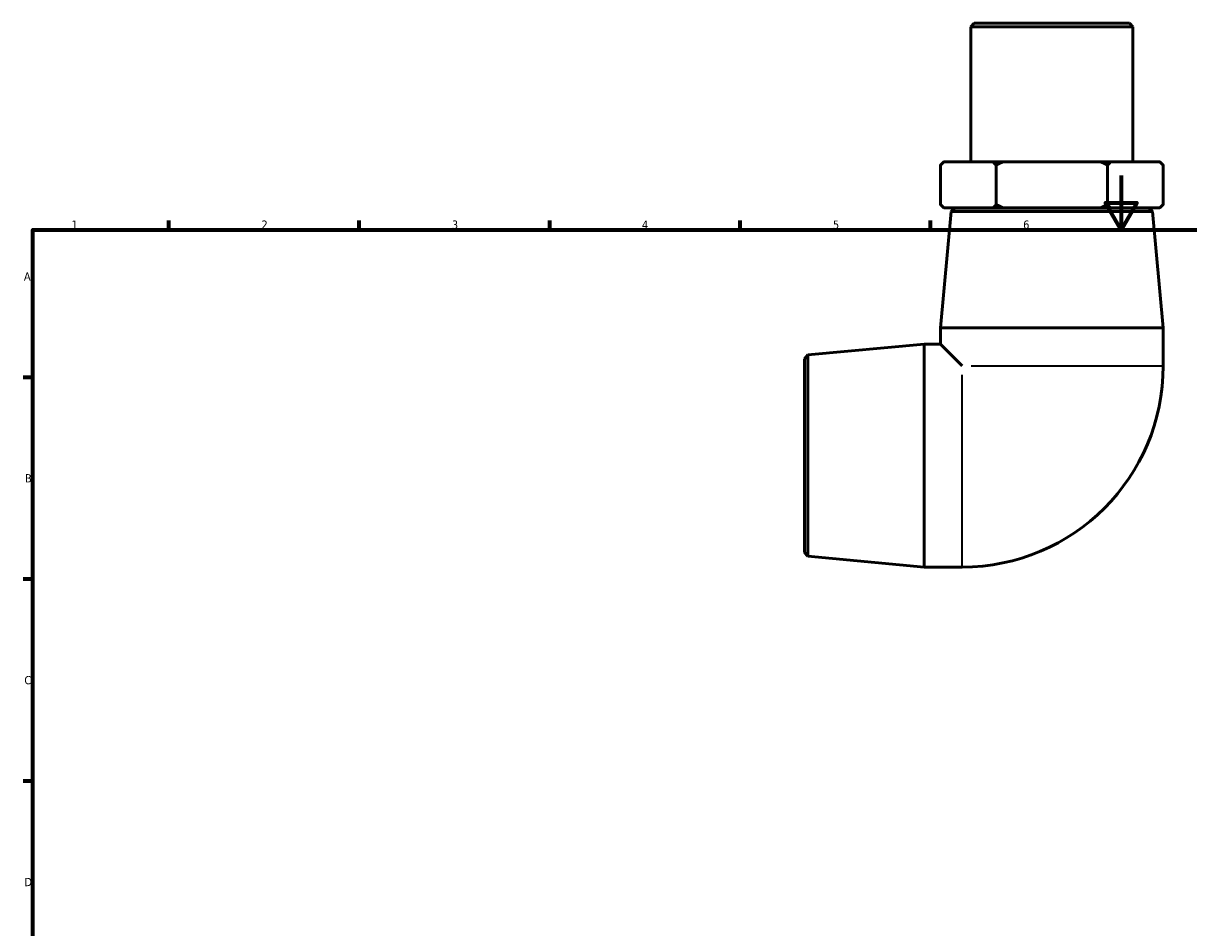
# Model space of a CAD drawing. Header units: millimetres. Extents: x -39 to 897, y -90 to 650.
# Tile 2 of 4: x 17 to 445, y 317 to 650. Entities that reach past the tile are written whole.
import ezdxf

# ---------------------------------------------------------------- set-up
doc = ezdxf.new("R2010")
doc.units = ezdxf.units.MM
for name, color, linetype, lineweight in [('Border (ANSI)', 7, 'Continuous', 70), ('Visible (ANSI)', 7, 'Continuous', 50), ('Visible Narrow (ANSI)', 7, 'Continuous', 35)]:
    doc.layers.add(name, color=color, linetype=linetype, lineweight=lineweight)
doc.styles.add('Note Text (ANSI)', font='tahoma.ttf')

# ---------------------------------------------------------------- blocks, each defined once
blk = doc.blocks.new('Borders Default Border')
at = {"layer": 'Border (ANSI)'}
for p, q in [((70.08, 574), (70.08, 577.45)), ((140.17, 574), (140.17, 577.45)), ((210.25, 574), (210.25, 577.45)), ((280.33, 574), (280.33, 577.45)), ((350.42, 574), (350.42, 577.45)), ((20, 519.75), (16.55, 519.75)), ((20, 445.5), (16.55, 445.5)), ((20, 371.25), (16.55, 371.25))]:
    blk.add_line(p, q, dxfattribs=at)
at = {"layer": 'Border (ANSI)', "flags": 128}
for points in [[(420.5, 594), (420.5, 574), (414.73, 584), (426.27, 584), (420.5, 574)], [(20, 20), (20, 574), (821, 574), (821, 20), (20, 20)]]:
    blk.add_lwpolyline(points, dxfattribs=at)
at = {"layer": 'Border (ANSI)', "color": 230, "true_color": 0xff0080, "char_height": 3.05, "attachment_point": 7, "style": 'Note Text (ANSI)'}
for s, insert in [('1', (34.35, 574.4)), ('2', (104.2, 574.4)), ('3', (174.26, 574.34)), ('4', (244.23, 574.4)), ('5', (314.48, 574.34)), ('6', (384.49, 574.34)), ('A', (16.78, 555.35)), ('B', (17.15, 481.1)), ('C', (16.95, 406.8)), ('D', (16.96, 332.6))]:
    blk.add_mtext(s, dxfattribs=dict(at, insert=insert))

msp = doc.modelspace()

# ---------------------------------------------------------------- linework, layer by layer
at = {"layer": 'Visible (ANSI)'}
for p, q in [((366.492, 649.982), (365.232, 648.722)), ((424.846, 648.722), (365.232, 648.722)), ((365.232, 648.722), (365.232, 599.082)), ((366.492, 649.982), (423.586, 649.982)), ((423.586, 649.982), (424.846, 648.722)), ((424.846, 648.722), (424.846, 599.082)), ((355.299, 599.082), (354.039, 597.822)), ((354.039, 583.342), (354.039, 597.822)), ((355.299, 599.082), (355.366, 599.082)), ((355.366, 599.082), (373.213, 599.082)), ((373.213, 599.082), (377.192, 599.082)), ((374.539, 583.342), (374.539, 597.822)), ((377.192, 599.082), (412.887, 599.082)), ((412.887, 599.082), (416.866, 599.082)), ((415.539, 583.342), (415.539, 597.822)), ((416.866, 599.082), (434.713, 599.082)), ((434.713, 599.082), (434.779, 599.082)), ((434.779, 599.082), (436.039, 597.822)), ((436.039, 597.822), (436.039, 583.342)), ((355.299, 582.082), (354.039, 583.342)), ((434.779, 582.082), (436.039, 583.342)), ((358.023, 580.728), (354.039, 537.982)), ((355.366, 582.082), (355.299, 582.082)), ((373.213, 582.082), (355.366, 582.082)), ((359.399, 581.982), (358.023, 580.728)), ((432.056, 580.728), (358.023, 580.728)), ((359.399, 581.982), (430.679, 581.982)), ((363.539, 582.082), (363.539, 581.982)), ((377.192, 582.082), (373.213, 582.082)), ((412.887, 582.082), (377.192, 582.082)), ((416.866, 582.082), (412.887, 582.082)), ((434.713, 582.082), (416.866, 582.082)), ((426.539, 582.082), (426.539, 581.982)), ((430.679, 581.982), (432.056, 580.728)), ((432.056, 580.728), (436.039, 537.982)), ((434.779, 582.082), (434.713, 582.082)), ((354.039, 537.982), (436.039, 537.982)), ((354.039, 537.982), (354.039, 531.982)), ((436.039, 537.982), (436.039, 523.982)), ((305.294, 527.999), (348.039, 531.982)), ((348.039, 449.982), (348.039, 531.982)), ((348.039, 531.982), (354.039, 531.982)), ((354.039, 531.982), (362.039, 523.982)), ((304.039, 526.622), (305.294, 527.999)), ((305.294, 527.999), (305.294, 453.965)), ((304.039, 455.342), (304.039, 526.622)), ((304.039, 455.342), (305.294, 453.965)), ((305.294, 453.965), (348.039, 449.982)), ((348.039, 449.982), (362.039, 449.982))]:
    msp.add_line(p, q, dxfattribs=at)
msp.add_arc((362.039, 523.982), 74, 270, 0, dxfattribs=at)
for points, weights in [([(354.039, 597.822), (354.713, 598.496), (355.366, 599.082)], [1, 1.00054025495, 1]), ([(373.213, 599.082), (373.866, 598.496), (374.539, 597.822)], [1, 1.00054025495, 1]), ([(374.539, 597.822), (375.887, 598.496), (377.192, 599.082)], [1, 1.00054025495, 1]), ([(412.887, 599.082), (414.192, 598.496), (415.539, 597.822)], [1, 1.00054025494, 1]), ([(415.539, 597.822), (416.213, 598.496), (416.866, 599.082)], [1, 1.00054025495, 1]), ([(434.713, 599.082), (435.366, 598.496), (436.039, 597.822)], [1, 1.00054025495, 1]), ([(355.366, 582.082), (354.713, 582.669), (354.039, 583.342)], [1, 1.00054025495, 1]), ([(374.539, 583.342), (373.866, 582.669), (373.213, 582.082)], [1, 1.00054025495, 1]), ([(377.192, 582.082), (375.887, 582.669), (374.539, 583.342)], [1, 1.00054025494, 1]), ([(415.539, 583.342), (414.192, 582.669), (412.887, 582.082)], [1, 1.00054025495, 1]), ([(416.866, 582.082), (416.213, 582.669), (415.539, 583.342)], [1, 1.00054025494, 1]), ([(436.039, 583.342), (435.366, 582.669), (434.713, 582.082)], [1, 1.00054025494, 1])]:
    msp.add_rational_spline(points, weights, degree=2, dxfattribs=at)
at = {"layer": 'Visible Narrow (ANSI)'}
for p, q in [((365.339, 523.982), (435.718, 523.982)), ((362.039, 450.304), (362.039, 520.683))]:
    msp.add_line(p, q, dxfattribs=at)

# ---------------------------------------------------------------- block references
msp.add_blockref('Borders Default Border', (0, 0))

doc.saveas('drawing.dxf')
